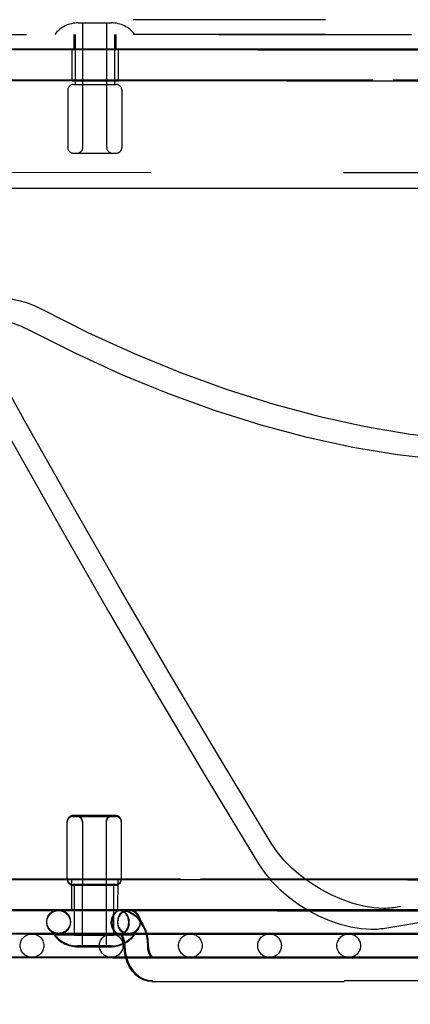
# Model space of a CAD drawing. Header units: inches. Extents: x 0 to 142, y 0 to 92.
# Tile 38 of 65: x 79.43 to 81.02, y 45.66 to 49.66. Entities that reach past the tile are written whole.
import ezdxf

# ---------------------------------------------------------------- set-up
doc = ezdxf.new("R2010")
doc.units = ezdxf.units.IN
doc.header["$LTSCALE"] = 7.824912
doc.header["$MEASUREMENT"] = 0
doc.linetypes.add('HIDDEN', pattern=[0.2, 0.1, -0.1])
doc.layers.get('0').update_dxf_attribs({"linetype": 'CONTINUOUS'})
for name, color, linetype in [('02___PRT_ALL_AXES', 7, 'CONTINUOUS'), ('BODY_1PC', 7, 'CONTINUOUS'), ('DEFAULT_2', 8, 'HIDDEN')]:
    doc.layers.add(name, color=color, linetype=linetype)
doc.styles.get("Standard").update_dxf_attribs({"font": 'arial.ttf'})
doc.dimstyles.new('DIMSTYLE_3', dxfattribs={"dimtxt": 0.627667, "dimasz": 0.836889, "dimexe": 0.09, "dimexo": 0.07, "dimgap": 0.0375, "dimtad": 0, "dimtih": 1, "dimtoh": 1, "dimzin": 4, "dimdsep": 46, "dimtxsty": 'Standard', "dimblk": '_FILLED', "dimblk1": '_FILLED', "dimblk2": '_FILLED', "dimcen": 0.09, "dimazin": 1, "dimtfac": 1, "dimtdec": 3, "dimtofl": 0, "dimtmove": 0, "dimatfit": 3, "dimldrblk": '_FILLED', "dimfxl": 1, "dimtolj": 1, "dimtzin": 4, "dimarcsym": 0})

# ---------------------------------------------------------------- blocks, each defined once
blk = doc.blocks.new('_FILLED')
at = {"color": 0, "linetype": 'ByBlock'}
blk.add_solid([(0, 0), (-1, 0.2), (-1, -0.2)], dxfattribs=at)
blk = doc.blocks.new('*D19')
at = {"layer": 'BODY_1PC', "color": 2, "linetype": 'Continuous'}
for p, q in [((75.1826, 39.7501), (78.8206, 39.7501)), ((88.9756, 39.7501), (85.3376, 39.7501))]:
    blk.add_line(p, q, dxfattribs=at)
at = {"layer": 'BODY_1PC', "color": 2, "linetype": 'Continuous', "xscale": 0.8368889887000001, "yscale": 0.8368889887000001, "zscale": 0.8368889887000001, "rotation": 180}
blk.add_blockref('_FILLED', (75.1826, 39.7501), dxfattribs=at)
at = {"layer": 'BODY_1PC', "color": 2, "linetype": 'Continuous', "xscale": 0.8368889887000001, "yscale": 0.8368889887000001, "zscale": 0.8368889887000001}
blk.add_blockref('_FILLED', (88.9756, 39.7501), dxfattribs=at)
at = {"layer": 'BODY_1PC', "color": 2, "linetype": 'Continuous', "insert": (82.0791, 40.0639), "char_height": 0.627667, "width": 5.889334, "attachment_point": 2, "line_spacing_factor": 0.9}
blk.add_mtext('13.79 USABLE\\PDEPTH', dxfattribs=at)

msp = doc.modelspace()

# ---------------------------------------------------------------- linework, layer by layer
at = {"color": 3, "linetype": 'Continuous'}
msp.add_line((76.3106, 48.9751), (90.1906, 48.9751), dxfattribs=at)
at = {"layer": '02___PRT_ALL_AXES', "color": 8, "linetype": 'HIDDEN'}
for p, q in [((78.6756, 49.6001), (83.079, 49.6001)), ((79.6501, 49.6001), (79.6501, 49.5401)), ((79.8211, 49.6001), (79.8211, 49.5401)), ((78.6756, 49.5401), (87.6756, 49.5401)), ((79.6256, 49.3736), (79.6256, 49.1406)), ((79.6556, 49.3971), (79.8156, 49.3971)), ((79.8456, 49.3736), (79.8456, 49.1406)), ((79.6236, 46.1636), (79.6237, 46.3999)), ((79.8436, 46.1635), (79.8437, 46.3998)), ((79.7827, 46.1433), (79.6955, 46.1433)), ((79.7827, 46.14), (79.6955, 46.1401)), ((79.8133, 46.1433), (79.7827, 46.1433)), ((79.8133, 46.14), (79.7827, 46.14)), ((79.8136, 46.1433), (79.8133, 46.1433)), ((79.8136, 46.1401), (79.8133, 46.14))]:
    msp.add_line(p, q, dxfattribs=at)
for points in [[(79.6955, 46.1433), (79.6546, 46.1434), (79.6538, 46.1434), (79.6536, 46.1434)], [(79.6955, 46.1401), (79.6546, 46.1401), (79.6538, 46.1401), (79.6536, 46.1401)]]:
    msp.add_lwpolyline(points, dxfattribs=at)
at = {"layer": 'DEFAULT_2', "color": 8, "linetype": 'HIDDEN'}
for p, q in [((90.0636, 49.6601), (70.7671, 49.6601)), ((79.6678, 49.6471), (79.8033, 49.6471)), ((79.6871, 49.1406), (79.6871, 49.6471)), ((79.7841, 49.1406), (79.7841, 49.6471)), ((90.0636, 49.6001), (70.7671, 49.6001)), ((79.6556, 49.6001), (79.6556, 49.3971)), ((79.8156, 49.6001), (79.8156, 49.3971)), ((88.6756, 49.5401), (77.6756, 49.5401)), ((81.5297, 49.5375), (78.9595, 49.5383)), ((79.6436, 49.4121), (79.6437, 49.5404)), ((79.6508, 49.5404), (79.6437, 49.5404)), ((79.6508, 49.5371), (79.6437, 49.5371)), ((79.7099, 49.5403), (79.6508, 49.5404)), ((79.7099, 49.5371), (79.6508, 49.5371)), ((79.8014, 49.5403), (79.7099, 49.5403)), ((79.8014, 49.537), (79.7099, 49.5371)), ((80.3974, 49.5401), (79.7445, 49.5401)), ((79.8308, 49.5403), (79.8014, 49.5403)), ((79.8308, 49.537), (79.8014, 49.537)), ((79.8317, 49.5403), (79.8308, 49.5403)), ((79.8317, 49.537), (79.8308, 49.537)), ((79.8316, 49.412), (79.8317, 49.5403)), ((80.9502, 49.5403), (80.0858, 49.5404)), ((80.8937, 49.54), (80.3974, 49.5401)), ((80.8937, 49.54), (81.4292, 49.5399)), ((79.6436, 49.4154), (79.6508, 49.4154)), ((79.6436, 49.4121), (79.6508, 49.4121)), ((79.6508, 49.4154), (79.7093, 49.4153)), ((79.6508, 49.4121), (79.7093, 49.4121)), ((79.7093, 49.4153), (79.8008, 49.4153)), ((79.7093, 49.4121), (79.8008, 49.412)), ((79.8008, 49.4153), (79.8307, 49.4153)), ((79.8008, 49.412), (79.8307, 49.412)), ((79.8307, 49.4153), (79.8316, 49.4153)), ((79.8307, 49.412), (79.8316, 49.412)), ((80.0834, 49.4154), (80.9496, 49.4153)), ((79.6491, 49.3971), (79.8221, 49.3971)), ((80.5166, 49.4116), (81.0564, 49.4112)), ((79.6491, 49.1171), (79.8221, 49.1171)), ((81.5295, 49.0375), (79.2186, 49.0382)), ((79.6475, 46.4234), (79.6725, 46.4234)), ((79.6501, 46.4234), (79.6475, 46.4234)), ((79.6475, 46.4201), (79.6725, 46.4201)), ((79.6501, 46.4201), (79.6475, 46.4201)), ((79.7187, 46.4233), (79.6501, 46.4234)), ((79.7187, 46.4201), (79.6501, 46.4201)), ((79.6628, 46.4234), (79.6617, 46.4234)), ((79.6617, 46.4234), (79.7337, 46.4233)), ((79.6628, 46.4201), (79.6617, 46.4201)), ((79.6617, 46.4201), (79.7337, 46.4201)), ((79.6628, 46.4234), (79.7487, 46.4234)), ((79.6628, 46.4201), (79.7487, 46.4201)), ((79.6725, 46.4234), (79.7337, 46.4234)), ((79.6725, 46.4201), (79.7337, 46.4201)), ((79.8046, 46.4233), (79.7187, 46.4233)), ((79.8046, 46.4201), (79.7187, 46.4201)), ((79.8057, 46.4233), (79.7337, 46.4234)), ((79.7949, 46.4233), (79.7337, 46.4233)), ((79.8057, 46.4201), (79.7337, 46.4201)), ((79.7949, 46.42), (79.7337, 46.42)), ((79.7487, 46.4234), (79.8199, 46.4233)), ((79.7487, 46.4201), (79.8199, 46.4201)), ((79.8199, 46.4233), (79.7949, 46.4233)), ((79.8199, 46.42), (79.7949, 46.42)), ((79.8046, 46.4233), (79.8057, 46.4233)), ((79.8046, 46.4201), (79.8057, 46.4201)), ((79.6852, 46.3999), (79.6849, 45.8901)), ((79.7822, 46.3998), (79.7819, 45.8901)), ((82.5245, 46.3034), (80.9584, 46.0497)), ((80.9067, 45.9648), (82.4728, 46.2186)), ((79.642, 46.0371), (79.6421, 46.1654)), ((79.6492, 46.1654), (79.6421, 46.1654)), ((79.6492, 46.1621), (79.6421, 46.1621)), ((79.6474, 46.1434), (79.6724, 46.1434)), ((79.65, 46.1434), (79.6474, 46.1434)), ((79.6474, 46.1401), (79.6724, 46.1401)), ((79.65, 46.1401), (79.6474, 46.1401)), ((79.7083, 46.1653), (79.6492, 46.1654)), ((79.7083, 46.1621), (79.6492, 46.1621)), ((79.7185, 46.1433), (79.65, 46.1434)), ((79.7185, 46.1401), (79.65, 46.1401)), ((79.6535, 45.9371), (79.6536, 46.1434)), ((79.6724, 46.1434), (79.7486, 46.1434)), ((79.6724, 46.1401), (79.7486, 46.1401)), ((79.7998, 46.1653), (79.7083, 46.1653)), ((79.7998, 46.162), (79.7083, 46.1621)), ((79.7947, 46.1433), (79.7185, 46.1433)), ((79.7947, 46.14), (79.7185, 46.1401)), ((79.7486, 46.1434), (79.8198, 46.1433)), ((79.7486, 46.1401), (79.8198, 46.1401)), ((79.8197, 46.1433), (79.7947, 46.1433)), ((79.8197, 46.14), (79.7947, 46.14)), ((79.8292, 46.1653), (79.7998, 46.1653)), ((79.8292, 46.162), (79.7998, 46.162)), ((79.8135, 45.9371), (79.8136, 46.1433)), ((79.8301, 46.1653), (79.8292, 46.1653)), ((79.8301, 46.162), (79.8292, 46.162)), ((79.83, 46.037), (79.8301, 46.1653)), ((80.9486, 46.1653), (80.0842, 46.1654)), ((81.009, 46.1612), (80.4823, 46.1616)), ((81.5757, 46.1608), (81.009, 46.1612)), ((79.5886, 46.0404), (79.5885, 46.0404)), ((79.5885, 46.0372), (79.589, 46.0372)), ((79.6083, 46.0404), (79.5886, 46.0404)), ((79.589, 46.0372), (79.6106, 46.0372)), ((79.6106, 46.0372), (79.6787, 46.0372)), ((79.7408, 46.037), (79.6368, 46.0371)), ((79.642, 46.0371), (79.6492, 46.0371)), ((79.6492, 46.0371), (79.7077, 46.0371)), ((79.6787, 46.0403), (79.8274, 46.0402)), ((79.6787, 46.0372), (79.789, 46.0371)), ((80.3547, 46.0401), (79.6836, 46.0401)), ((79.7077, 46.0371), (79.7992, 46.037)), ((79.8405, 46.037), (79.7408, 46.037)), ((79.789, 46.0371), (79.8568, 46.0371)), ((79.7992, 46.0403), (79.8291, 46.0403)), ((79.7992, 46.037), (79.8291, 46.037)), ((79.8274, 46.0402), (79.8744, 46.0403)), ((79.8291, 46.0403), (79.83, 46.0403)), ((79.8291, 46.037), (79.83, 46.037)), ((79.8406, 46.037), (79.8394, 46.037)), ((79.8568, 46.0371), (79.8744, 46.037)), ((80.0818, 46.0404), (80.948, 46.0403)), ((80.8696, 46.04), (80.3547, 46.0401)), ((80.4789, 46.0366), (81.0054, 46.0362)), ((81.0054, 46.0362), (81.5723, 46.0358)), ((79.5708, 45.9404), (79.5705, 45.9404)), ((79.5708, 45.9372), (79.5705, 45.9372)), ((79.5887, 45.9404), (79.5708, 45.9404)), ((79.5887, 45.9372), (79.5708, 45.9372)), ((79.5886, 45.9444), (79.5885, 45.9444)), ((79.5885, 45.9412), (79.5889, 45.9412)), ((79.6082, 45.9444), (79.5886, 45.9444)), ((79.6685, 45.9404), (79.5887, 45.9404)), ((79.6685, 45.9372), (79.5887, 45.9372)), ((79.5889, 45.9412), (79.6105, 45.9412)), ((79.6959, 45.9444), (79.6082, 45.9444)), ((79.6105, 45.9412), (79.6787, 45.9412)), ((79.7407, 45.941), (79.6368, 45.9411)), ((79.6787, 45.9443), (79.8274, 45.9442)), ((79.6787, 45.9412), (79.7889, 45.9411)), ((79.8405, 45.941), (79.7407, 45.941)), ((79.7793, 45.9403), (79.8132, 45.9403)), ((79.7793, 45.937), (79.8132, 45.937)), ((79.7889, 45.9411), (79.8568, 45.9411)), ((80.4364, 45.944), (79.8092, 45.944)), ((79.8132, 45.9403), (79.8135, 45.9403)), ((79.8132, 45.937), (79.8135, 45.9371)), ((79.8274, 45.9442), (79.8743, 45.9443)), ((79.8393, 45.941), (79.8382, 45.9411)), ((79.8393, 45.941), (79.8405, 45.941)), ((79.8405, 45.9443), (79.8395, 45.9445)), ((79.8568, 45.9411), (79.8743, 45.941)), ((80.2392, 45.9438), (79.8933, 45.9437)), ((80.3825, 45.9436), (80.0667, 45.9435)), ((80.6396, 45.9438), (80.2392, 45.9438)), ((80.2392, 45.9412), (80.6396, 45.9408)), ((80.6258, 45.9433), (80.3376, 45.9433)), ((80.7551, 45.9436), (80.3825, 45.9436)), ((80.3825, 45.9413), (80.7551, 45.9409)), ((80.92, 45.9439), (80.4364, 45.944)), ((80.7897, 45.9431), (80.5329, 45.9431)), ((80.9659, 45.9433), (80.6258, 45.9433)), ((80.6258, 45.9413), (80.9659, 45.9409)), ((81.0873, 45.9437), (80.6396, 45.9438)), ((80.6396, 45.9408), (81.0873, 45.9405)), ((80.6724, 45.9406), (81.1782, 45.9402)), ((80.9203, 45.9429), (80.7165, 45.9428)), ((81.1769, 45.9435), (80.7551, 45.9436)), ((80.7551, 45.9409), (81.1769, 45.9406)), ((81.1744, 45.9429), (80.9203, 45.9429)), ((80.9203, 45.9414), (81.1744, 45.9412)), ((80.9384, 45.9412), (81.2724, 45.9409)), ((81.351, 45.9433), (80.9659, 45.9433)), ((80.9659, 45.9409), (81.351, 45.9406)), ((79.6657, 45.8934), (79.7334, 45.8934)), ((79.6667, 45.8934), (79.6657, 45.8934)), ((79.6657, 45.8901), (79.7334, 45.8901)), ((79.6667, 45.8901), (79.6657, 45.8901)), ((79.7334, 45.8933), (79.6667, 45.8934)), ((79.7334, 45.8901), (79.6667, 45.8901)), ((79.7334, 45.8934), (79.8002, 45.8933)), ((79.8012, 45.8933), (79.7334, 45.8933)), ((79.8012, 45.8901), (79.7334, 45.8901)), ((79.7334, 45.8901), (79.8002, 45.8901)), ((79.8002, 45.8933), (79.8012, 45.8933)), ((79.8002, 45.8901), (79.8012, 45.8901)), ((80.4364, 45.848), (79.8092, 45.848)), ((81.5327, 45.8467), (79.9702, 45.8482)), ((80.92, 45.8479), (80.4364, 45.848)), ((80.2391, 45.8478), (79.8933, 45.8477)), ((79.9678, 45.845), (81.5326, 45.8451)), ((79.9678, 45.845), (79.9687, 45.8449)), ((80.3824, 45.8476), (80.0667, 45.8475)), ((80.6396, 45.8478), (80.2391, 45.8478)), ((80.2391, 45.8452), (80.6396, 45.8448)), ((80.6258, 45.8473), (80.3376, 45.8473)), ((80.755, 45.8476), (80.3824, 45.8476)), ((80.3824, 45.8453), (80.755, 45.8449)), ((80.7896, 45.8471), (80.5329, 45.8471)), ((80.9659, 45.8473), (80.6258, 45.8473)), ((80.6258, 45.8453), (80.9659, 45.8449)), ((81.0873, 45.8477), (80.6396, 45.8478)), ((80.6396, 45.8448), (81.0873, 45.8445)), ((80.6724, 45.8446), (81.1781, 45.8442)), ((80.9203, 45.8469), (80.7165, 45.8468)), ((81.1768, 45.8475), (80.755, 45.8476)), ((80.755, 45.8449), (81.1768, 45.8446)), ((81.1744, 45.8469), (80.9203, 45.8469)), ((80.9203, 45.8454), (81.1744, 45.8452)), ((80.9383, 45.8452), (81.2724, 45.8449)), ((81.3509, 45.8473), (80.9659, 45.8473)), ((80.9659, 45.8449), (81.3509, 45.8446)), ((79.9678, 45.749), (81.5327, 45.7491)), ((81.5326, 45.7507), (79.9701, 45.7522))]:
    msp.add_line(p, q, dxfattribs=at)
for points in [[(80.0858, 49.5404), (79.8246, 49.5404), (79.5791, 49.5404), (79.3509, 49.5404), (79.1405, 49.5404), (78.9485, 49.5403), (78.7759, 49.5403), (78.624, 49.5402), (78.4933, 49.5401), (78.3845, 49.54), (78.298, 49.5399), (78.2343, 49.5398), (78.1935, 49.5396), (78.176, 49.5395), (78.1752, 49.5395)], [(79.7445, 49.5401), (79.5551, 49.5401), (79.3812, 49.5401), (79.2235, 49.54), (79.0827, 49.54), (78.9595, 49.5399), (78.8543, 49.5398), (78.7676, 49.5397), (78.6998, 49.5396), (78.6512, 49.5395), (78.6309, 49.5394)], [(80.398, 49.5367), (79.7452, 49.5373), (79.5556, 49.5375), (79.3816, 49.5377), (79.2238, 49.5379), (79.0832, 49.5381), (78.9595, 49.5383)], [(81.1572, 49.5361), (80.6406, 49.5365), (80.398, 49.5367)], [(81.9101, 49.54), (81.5829, 49.5401), (80.9502, 49.5403)], [(78.1751, 49.4145), (78.1759, 49.4145), (78.1933, 49.4146), (78.2339, 49.4148), (78.2974, 49.4149), (78.3836, 49.415), (78.492, 49.4151), (78.6223, 49.4152), (78.7737, 49.4153), (78.9458, 49.4153), (79.1376, 49.4154), (79.3478, 49.4154), (79.5761, 49.4154), (79.8218, 49.4154), (80.0834, 49.4154)], [(78.9594, 49.4133), (79.0913, 49.4131), (79.2423, 49.4129), (79.4127, 49.4126), (79.6013, 49.4124), (79.8073, 49.4122), (80.5166, 49.4116)], [(80.9496, 49.4153), (81.5838, 49.4151), (81.9117, 49.415)], [(79.2572, 48.4799), (79.2624, 48.4875), (79.2765, 48.5016), (79.2943, 48.5127), (79.3157, 48.5207), (79.3399, 48.5253), (79.3668, 48.5266), (79.3957, 48.5244), (79.4261, 48.5187), (79.4574, 48.5098), (79.4887, 48.4979), (79.5203, 48.4828)], [(79.5203, 48.4828), (79.7072, 48.3884), (79.8952, 48.3025), (80.0847, 48.2249), (80.2745, 48.1561), (80.4636, 48.0965), (80.6511, 48.0463), (80.8363, 48.0058), (81.0181, 47.9751), (81.1954, 47.9545), (81.3686, 47.9439)], [(79.4686, 48.3979), (79.437, 48.413), (79.4057, 48.425), (79.3744, 48.4339), (79.344, 48.4395), (79.3151, 48.4417), (79.2882, 48.4405), (79.264, 48.4358), (79.2426, 48.4279), (79.2248, 48.4167), (79.2107, 48.4027), (79.2055, 48.3951)], [(81.3169, 47.859), (81.1437, 47.8697), (80.9664, 47.8903), (80.7846, 47.9209), (80.5994, 47.9614), (80.4119, 48.0117), (80.2228, 48.0713), (80.033, 48.1401), (79.8435, 48.2177), (79.6555, 48.3035), (79.4686, 48.3979)], [(80.4529, 46.3115), (80.2469, 46.653), (80.0442, 46.9944), (79.8448, 47.3357), (79.6488, 47.677), (79.4562, 48.0181), (79.267, 48.3592)], [(79.2153, 48.2743), (79.4045, 47.9333), (79.5971, 47.5921), (79.7931, 47.2509), (79.9925, 46.9095), (80.1952, 46.5681), (80.4012, 46.2267)], [(79.6475, 46.4234), (79.6472, 46.4234), (79.6475, 46.4234)], [(79.6475, 46.4201), (79.6472, 46.4201), (79.6475, 46.4201)], [(79.8199, 46.4233), (79.8202, 46.4233), (79.8199, 46.4233)], [(79.8199, 46.4201), (79.8202, 46.42), (79.8199, 46.42)], [(80.9117, 46.0461), (80.871, 46.0485), (80.829, 46.0553), (80.7854, 46.0665), (80.7412, 46.0818), (80.6972, 46.1011), (80.6541, 46.124), (80.6127, 46.15), (80.5736, 46.1788), (80.5375, 46.2099), (80.505, 46.2427), (80.4769, 46.2765), (80.4529, 46.3115)], [(80.4012, 46.2267), (80.4252, 46.1916), (80.4533, 46.1578), (80.4858, 46.125), (80.5219, 46.0939), (80.561, 46.0651), (80.6024, 46.0391), (80.6455, 46.0163), (80.6895, 45.997), (80.7337, 45.9816), (80.7773, 45.9704), (80.8193, 45.9637), (80.86, 45.9613)], [(80.0842, 46.1654), (79.823, 46.1654), (79.5775, 46.1654), (79.3493, 46.1654), (79.1389, 46.1654), (78.9469, 46.1654), (78.7743, 46.1653), (78.6224, 46.1652), (78.4917, 46.1651), (78.3829, 46.165), (78.2964, 46.1649), (78.2327, 46.1648), (78.1919, 46.1646), (78.1744, 46.1645), (78.1736, 46.1645)], [(80.4823, 46.1616), (79.7891, 46.1622), (79.5875, 46.1625), (79.4028, 46.1627), (79.2357, 46.1629), (79.0875, 46.1631), (78.9579, 46.1633)], [(79.6474, 46.1434), (79.6471, 46.1434), (79.6474, 46.1434)], [(79.6474, 46.1401), (79.6471, 46.1401), (79.6474, 46.1401)], [(79.8198, 46.1433), (79.8201, 46.1433), (79.8197, 46.1433)], [(79.8198, 46.1401), (79.8201, 46.14), (79.8197, 46.14)], [(81.9085, 46.165), (81.5813, 46.1651), (80.9486, 46.1653)], [(80.9584, 46.0497), (80.951, 46.0486), (80.9434, 46.0477), (80.9357, 46.047), (80.9278, 46.0465), (80.9199, 46.0462), (80.9117, 46.0461)], [(78.1735, 46.0395), (78.1743, 46.0395), (78.1917, 46.0396), (78.2323, 46.0398), (78.2958, 46.0399), (78.382, 46.04), (78.4904, 46.0401), (78.6207, 46.0402), (78.7721, 46.0403), (78.9442, 46.0403), (79.136, 46.0404), (79.3463, 46.0404), (79.5745, 46.0404), (79.8202, 46.0404), (80.0818, 46.0404)], [(79.6836, 46.0401), (79.4911, 46.0401), (79.3158, 46.0401), (79.1585, 46.04), (79.0199, 46.0399), (78.9007, 46.0399), (78.8014, 46.0398), (78.7224, 46.0397), (78.6495, 46.0395)], [(78.9578, 46.0383), (79.0868, 46.0381), (79.2349, 46.0379), (79.4013, 46.0377), (79.5853, 46.0375), (79.786, 46.0372), (80.4789, 46.0366)], [(79.5885, 46.0404), (79.589, 46.0404), (79.7398, 46.0403)], [(79.6368, 46.0371), (79.5918, 46.0371), (79.5886, 46.0372), (79.5885, 46.0372)], [(79.8405, 46.0403), (79.824, 46.0404), (79.7182, 46.0404)], [(79.8382, 45.941), (79.8301, 45.9423), (79.8228, 45.9458), (79.8161, 45.9515), (79.8105, 45.9591), (79.8063, 45.9682), (79.8037, 45.9783), (79.8028, 45.989), (79.8037, 45.9997), (79.8063, 46.0098), (79.8105, 46.0189), (79.8161, 46.0265), (79.8228, 46.0323), (79.8304, 46.0357), (79.8388, 46.037)], [(79.8388, 46.037), (79.8323, 46.0357), (79.8262, 46.0329), (79.8203, 46.0283), (79.8151, 46.0224), (79.8109, 46.0152), (79.8077, 46.007), (79.8058, 45.9984), (79.8051, 45.989)], [(79.8744, 46.0402), (79.864, 46.0391), (79.8542, 46.0355), (79.8453, 46.0298), (79.838, 46.0222), (79.8324, 46.0131), (79.829, 46.0032), (79.8278, 45.9923)], [(79.8744, 46.037), (79.864, 46.0358), (79.8542, 46.0323), (79.8453, 46.0266), (79.838, 46.019), (79.8324, 46.0099), (79.829, 46), (79.8278, 45.9891)], [(79.951, 45.893), (79.9496, 45.9161), (79.9454, 45.9385), (79.9385, 45.9599), (79.9289, 45.9795), (79.9171, 45.9968), (79.9033, 46.0113), (79.8882, 46.0225), (79.8721, 46.0306), (79.8552, 46.0354), (79.8382, 46.037)], [(79.8393, 45.941), (79.8461, 45.9422), (79.8525, 45.9451), (79.8584, 45.9496), (79.8636, 45.9556), (79.8678, 45.9628), (79.871, 45.9709), (79.8729, 45.9798), (79.8736, 45.989), (79.8729, 45.9981), (79.871, 46.007), (79.8678, 46.0152), (79.8636, 46.0224), (79.8584, 46.0283), (79.8525, 46.0329), (79.8462, 46.0357), (79.8394, 46.037)], [(79.8406, 46.0403), (79.8574, 46.0388), (79.8742, 46.034), (79.8905, 46.0258), (79.9058, 46.0144), (79.9198, 45.9997), (79.9316, 45.9822), (79.9411, 45.9624), (79.9479, 45.9411), (79.952, 45.9189), (79.9533, 45.8963)], [(79.8759, 45.989), (79.8751, 45.9987), (79.8731, 46.0078), (79.8697, 46.0162), (79.8651, 46.0235), (79.8595, 46.0294), (79.8532, 46.0338), (79.8465, 46.0363), (79.8406, 46.037)], [(79.9209, 45.9922), (79.9197, 46.0032), (79.9163, 46.0131), (79.9107, 46.0221), (79.9034, 46.0298), (79.8945, 46.0355), (79.8847, 46.039), (79.8744, 46.0402)], [(79.9209, 45.989), (79.9197, 46), (79.9163, 46.0099), (79.9107, 46.0189), (79.9034, 46.0266), (79.8945, 46.0322), (79.8847, 46.0358), (79.8744, 46.037)], [(82.0176, 46.0397), (81.7191, 46.0398), (81.4273, 46.0399), (80.8696, 46.04)], [(80.948, 46.0403), (81.5806, 46.0401), (81.9071, 46.04)], [(79.8051, 45.989), (79.8058, 45.9799), (79.8076, 45.9714), (79.8106, 45.9633), (79.8147, 45.9562), (79.8197, 45.9502), (79.8254, 45.9456), (79.8315, 45.9426), (79.8382, 45.941)], [(79.8278, 45.9923), (79.829, 45.9814), (79.8324, 45.9715), (79.8379, 45.9624), (79.8453, 45.9547), (79.8541, 45.9491), (79.864, 45.9455), (79.8743, 45.9443)], [(79.8278, 45.9891), (79.829, 45.9781), (79.8324, 45.9682), (79.8379, 45.9592), (79.8453, 45.9515), (79.8541, 45.9458), (79.864, 45.9422), (79.8743, 45.9411)], [(79.8405, 45.941), (79.8465, 45.9417), (79.8532, 45.9442), (79.8595, 45.9485), (79.8651, 45.9544), (79.8696, 45.9618), (79.8731, 45.9702), (79.8751, 45.9792), (79.8759, 45.989)], [(79.8743, 45.9443), (79.8847, 45.9455), (79.8945, 45.949), (79.9034, 45.9547), (79.9107, 45.9623), (79.9163, 45.9714), (79.9196, 45.9813), (79.9209, 45.9922)], [(79.8743, 45.9411), (79.8847, 45.9422), (79.8945, 45.9458), (79.9034, 45.9515), (79.9107, 45.9591), (79.9163, 45.9682), (79.9196, 45.9781), (79.9209, 45.989)], [(78.8365, 45.9431), (78.8466, 45.943), (78.8769, 45.9428), (78.9272, 45.9427), (78.9973, 45.9425), (79.0869, 45.9423), (79.1955, 45.9422), (79.3227, 45.942), (79.4678, 45.9418), (79.6303, 45.9416), (79.8092, 45.9414)], [(79.8092, 45.944), (79.6303, 45.9439), (79.4678, 45.9439), (79.3227, 45.9439), (79.1955, 45.9438), (79.0869, 45.9437), (78.9973, 45.9436), (78.9272, 45.9435), (78.8736, 45.9434)], [(79.1585, 45.943), (79.1678, 45.9429), (79.1959, 45.9427), (79.2424, 45.9426), (79.3073, 45.9424), (79.3903, 45.9422), (79.4909, 45.9421), (79.6086, 45.9419), (79.743, 45.9417), (79.8933, 45.9415), (80.2392, 45.9412)], [(79.8933, 45.9437), (79.743, 45.9437), (79.6086, 45.9436), (79.4909, 45.9436), (79.3903, 45.9435), (79.3073, 45.9434), (79.2424, 45.9433), (79.1928, 45.9432)], [(79.4891, 45.943), (79.4805, 45.9428), (79.4899, 45.9427), (79.5181, 45.9426), (79.5649, 45.9424), (79.6301, 45.9423), (79.7133, 45.9421), (79.8142, 45.942), (79.9322, 45.9418), (80.0667, 45.9416), (80.3825, 45.9413)], [(80.0667, 45.9435), (79.9322, 45.9435), (79.8142, 45.9434), (79.7133, 45.9433), (79.6301, 45.9433), (79.5649, 45.9432), (79.5181, 45.9431), (79.4891, 45.943)], [(79.5885, 45.9444), (79.5889, 45.9444), (79.6787, 45.9443)], [(79.6368, 45.9411), (79.5918, 45.9411), (79.5886, 45.9412), (79.5885, 45.9412)], [(79.6535, 45.9404), (79.6538, 45.9404), (79.7793, 45.9403)], [(79.6535, 45.9371), (79.6538, 45.9371), (79.7793, 45.937)], [(79.8965, 45.9403), (79.8961, 45.9403), (79.6685, 45.9404)], [(79.8965, 45.937), (79.8961, 45.937), (79.6685, 45.9372)], [(79.8405, 45.9443), (79.824, 45.9444), (79.6959, 45.9444)], [(79.8103, 45.9428), (79.8025, 45.9427), (79.8111, 45.9426), (79.8368, 45.9424), (79.8795, 45.9423), (79.939, 45.9422), (80.015, 45.942), (80.1071, 45.9419), (80.2148, 45.9417), (80.3376, 45.9416), (80.6258, 45.9413)], [(79.8092, 45.9414), (80.2132, 45.941), (80.6724, 45.9406)], [(80.3376, 45.9433), (80.2148, 45.9433), (80.1071, 45.9432), (80.015, 45.9431), (79.939, 45.9431), (79.8795, 45.943), (79.8368, 45.9429), (79.8103, 45.9428)], [(79.8397, 45.9394), (79.8389, 45.94), (79.8375, 45.941), (79.8372, 45.9411), (79.8382, 45.941)], [(79.8395, 45.9444), (79.8398, 45.9443), (79.8413, 45.9433), (79.8439, 45.9408), (79.8469, 45.9368), (79.8501, 45.9311), (79.853, 45.924), (79.8553, 45.9156), (79.8568, 45.9062), (79.8573, 45.8963)], [(79.855, 45.893), (79.8545, 45.9031), (79.8529, 45.9125), (79.8505, 45.921), (79.8476, 45.9282), (79.8444, 45.9338), (79.8414, 45.9377), (79.8397, 45.9394)], [(80.1555, 45.9427), (80.133, 45.9426), (80.1245, 45.9425)], [(80.1245, 45.9425), (80.133, 45.9424), (80.1585, 45.9423), (80.2009, 45.9422), (80.2599, 45.942), (80.3352, 45.9419), (80.4264, 45.9418), (80.5329, 45.9416), (80.6543, 45.9415), (80.9384, 45.9412)], [(80.5329, 45.9431), (80.4264, 45.943), (80.3352, 45.943), (80.2599, 45.9429), (80.2009, 45.9428), (80.1555, 45.9427)], [(80.4742, 45.9425), (80.4541, 45.9425), (80.4465, 45.9424)], [(80.4465, 45.9424), (80.4541, 45.9423), (80.4769, 45.9422), (80.5148, 45.9421), (80.5676, 45.9419), (80.635, 45.9418), (80.7165, 45.9417), (80.9203, 45.9414)], [(80.7165, 45.9428), (80.635, 45.9428), (80.5676, 45.9427), (80.5148, 45.9426), (80.4742, 45.9425)], [(80.7752, 45.9423), (80.7685, 45.9422), (80.7759, 45.9421), (80.7981, 45.942), (80.8349, 45.9419), (80.8862, 45.9418), (80.9515, 45.9417), (81.0306, 45.9416), (81.1229, 45.9415), (81.3447, 45.9412)], [(81.0306, 45.9426), (80.9515, 45.9426), (80.8862, 45.9425), (80.8349, 45.9425), (80.7981, 45.9424), (80.7752, 45.9423)], [(81.4559, 45.9431), (81.2724, 45.9431), (81.0996, 45.9431), (80.7897, 45.9431)], [(80.86, 45.9613), (80.8682, 45.9614), (80.8761, 45.9616), (80.884, 45.9621), (80.8917, 45.9628), (80.8993, 45.9637), (80.9067, 45.9648)], [(82.2911, 45.9435), (82.0034, 45.9436), (81.7211, 45.9437), (81.4456, 45.9438), (80.92, 45.9439)], [(79.9678, 45.749), (79.951, 45.7506), (79.9341, 45.7553), (79.9178, 45.7634), (79.9025, 45.7748), (79.8886, 45.7896), (79.8767, 45.8071), (79.8672, 45.8268), (79.8604, 45.8482), (79.8563, 45.8703), (79.855, 45.893)], [(79.8573, 45.8963), (79.8587, 45.8732), (79.8629, 45.8508), (79.8698, 45.8294), (79.8794, 45.8097), (79.8912, 45.7924), (79.905, 45.7779), (79.9201, 45.7667), (79.9362, 45.7587), (79.953, 45.7538), (79.9701, 45.7522)], [(79.9687, 45.8449), (79.9685, 45.845), (79.9669, 45.846), (79.9644, 45.8485), (79.9614, 45.8525), (79.9582, 45.8582), (79.9553, 45.8653), (79.953, 45.8737), (79.9515, 45.8831), (79.951, 45.893)], [(79.9533, 45.8963), (79.9539, 45.8862), (79.9554, 45.8767), (79.9578, 45.8682), (79.9607, 45.861), (79.9639, 45.8555), (79.9669, 45.8515), (79.9687, 45.8498)], [(79.8092, 45.848), (79.6302, 45.8479), (79.4678, 45.8479), (79.3227, 45.8479), (79.1955, 45.8478), (79.0868, 45.8477), (78.9972, 45.8476), (78.9271, 45.8475), (78.8735, 45.8474)], [(79.9687, 45.8498), (79.9694, 45.8492), (79.9709, 45.8482), (79.9711, 45.8481), (79.9702, 45.8482)], [(78.8364, 45.8471), (78.8465, 45.847), (78.8768, 45.8468), (78.9271, 45.8467), (78.9972, 45.8465), (79.0868, 45.8463), (79.1955, 45.8462), (79.3227, 45.846), (79.4678, 45.8458), (79.6302, 45.8456), (79.8092, 45.8454)], [(79.1584, 45.847), (79.1678, 45.8469), (79.1958, 45.8467), (79.2424, 45.8466), (79.3073, 45.8464), (79.3902, 45.8462), (79.4908, 45.8461), (79.6086, 45.8459), (79.7429, 45.8457), (79.8933, 45.8455), (80.2391, 45.8452)], [(79.8933, 45.8477), (79.7429, 45.8477), (79.6086, 45.8476), (79.4908, 45.8476), (79.3902, 45.8475), (79.3073, 45.8474), (79.2424, 45.8473), (79.1928, 45.8472)], [(79.489, 45.847), (79.4804, 45.8468), (79.4898, 45.8467), (79.518, 45.8466), (79.5648, 45.8464), (79.63, 45.8463), (79.7133, 45.8461), (79.8141, 45.846), (79.9321, 45.8458), (80.0667, 45.8456), (80.3824, 45.8453)], [(80.0667, 45.8475), (79.9321, 45.8475), (79.8141, 45.8474), (79.7133, 45.8473), (79.63, 45.8473), (79.5648, 45.8472), (79.518, 45.8471), (79.489, 45.847)], [(79.8103, 45.8468), (79.8024, 45.8467), (79.811, 45.8466), (79.8367, 45.8464), (79.8795, 45.8463), (79.939, 45.8462), (80.015, 45.846), (80.107, 45.8459), (80.2148, 45.8457), (80.3376, 45.8456), (80.6258, 45.8453)], [(79.8092, 45.8454), (80.2132, 45.845), (80.6724, 45.8446)], [(80.3376, 45.8473), (80.2148, 45.8473), (80.107, 45.8472), (80.015, 45.8471), (79.939, 45.8471), (79.8795, 45.847), (79.8367, 45.8469), (79.8103, 45.8468)], [(80.1555, 45.8467), (80.1329, 45.8466), (80.1244, 45.8465)], [(80.1244, 45.8465), (80.1329, 45.8464), (80.1585, 45.8463), (80.2009, 45.8462), (80.2599, 45.846), (80.3352, 45.8459), (80.4264, 45.8458), (80.5329, 45.8456), (80.6542, 45.8455), (80.9383, 45.8452)], [(80.5329, 45.8471), (80.4264, 45.847), (80.3352, 45.847), (80.2599, 45.8469), (80.2009, 45.8468), (80.1555, 45.8467)], [(80.4742, 45.8465), (80.454, 45.8465), (80.4464, 45.8464)], [(80.4464, 45.8464), (80.454, 45.8463), (80.4769, 45.8462), (80.5148, 45.8461), (80.5676, 45.8459), (80.6349, 45.8458), (80.7165, 45.8457), (80.9203, 45.8454)], [(80.7165, 45.8468), (80.6349, 45.8468), (80.5676, 45.8467), (80.5148, 45.8466), (80.4742, 45.8465)], [(80.7751, 45.8463), (80.7684, 45.8462), (80.7758, 45.8461), (80.798, 45.846), (80.8349, 45.8459), (80.8861, 45.8458), (80.9515, 45.8457), (81.0305, 45.8456), (81.1228, 45.8455), (81.3446, 45.8452)], [(81.0305, 45.8466), (80.9515, 45.8466), (80.8861, 45.8465), (80.8349, 45.8465), (80.798, 45.8464), (80.7751, 45.8463)], [(81.4559, 45.8471), (81.2724, 45.8471), (81.0996, 45.8471), (80.7896, 45.8471)], [(82.291, 45.8475), (82.0033, 45.8476), (81.721, 45.8477), (81.4456, 45.8478), (80.92, 45.8479)]]:
    msp.add_lwpolyline(points, dxfattribs=at)
for centre in [(79.5883, 45.9924), (79.5883, 45.9892), (79.4804, 45.8948), (79.8024, 45.8947), (80.1244, 45.8945), (80.4464, 45.8944), (80.7684, 45.8942)]:
    msp.add_circle(centre, 0.048, dxfattribs=at)
for centre, radius, start, end in [((79.6678, 49.5271), 0.12, 90, 142.5309), ((79.8033, 49.5271), 0.12, 37.4691, 90), ((79.6491, 49.3736), 0.0235, 90, 180), ((79.8221, 49.3736), 0.0235, 0, 90), ((79.6491, 49.1406), 0.0235, 180, 270), ((79.6636, 49.1406), 0.0235, 270, 360), ((79.8076, 49.1406), 0.0235, 180, 270), ((79.8221, 49.1406), 0.0235, 270, 360), ((79.6472, 46.3999), 0.0235, 89.9729, 179.9729), ((79.6472, 46.3966), 0.0235, 89.9729, 179.9729), ((79.6617, 46.3999), 0.0235, 359.9729, 89.9729), ((79.6617, 46.3966), 0.0235, 359.9729, 89.9729), ((79.8057, 46.3998), 0.0235, 89.9729, 179.9729), ((79.8057, 46.3966), 0.0235, 89.9729, 179.9729), ((79.8202, 46.3998), 0.0235, 359.9729, 89.9729), ((79.8202, 46.3965), 0.0235, 359.9729, 89.9729), ((79.6471, 46.1669), 0.0235, 179.9729, 269.9729), ((79.6471, 46.1636), 0.0235, 179.9729, 269.9729), ((79.8201, 46.1668), 0.0235, 269.9729, 359.9729), ((79.8201, 46.1635), 0.0235, 269.9729, 359.9729), ((79.6657, 46.0134), 0.12, 217.442, 269.9729), ((79.6657, 46.0101), 0.12, 217.442, 269.9729), ((79.8013, 46.0133), 0.12, 269.9729, 322.5038), ((79.8013, 46.0101), 0.12, 269.9729, 322.5038)]:
    msp.add_arc(centre, radius, start, end, dxfattribs=at)

# ---------------------------------------------------------------- dimensions: what is measured, and where the dimension line sits
at = {"layer": 'BODY_1PC', "color": 2, "linetype": 'Continuous'}
dim = msp.add_linear_dim(base=(88.9756, 39.7501), p1=(75.1826, 47.8601), p2=(88.9756, 43.5658), text='<> USABLE\\PDEPTH', dimstyle='DIMSTYLE_3', dxfattribs=at)
dim.commit()
dim.dimension.update_dxf_attribs({"geometry": '*D19', "text_midpoint": (82.0791, 39.2793), "dimtype": 160})

doc.saveas('drawing.dxf')
